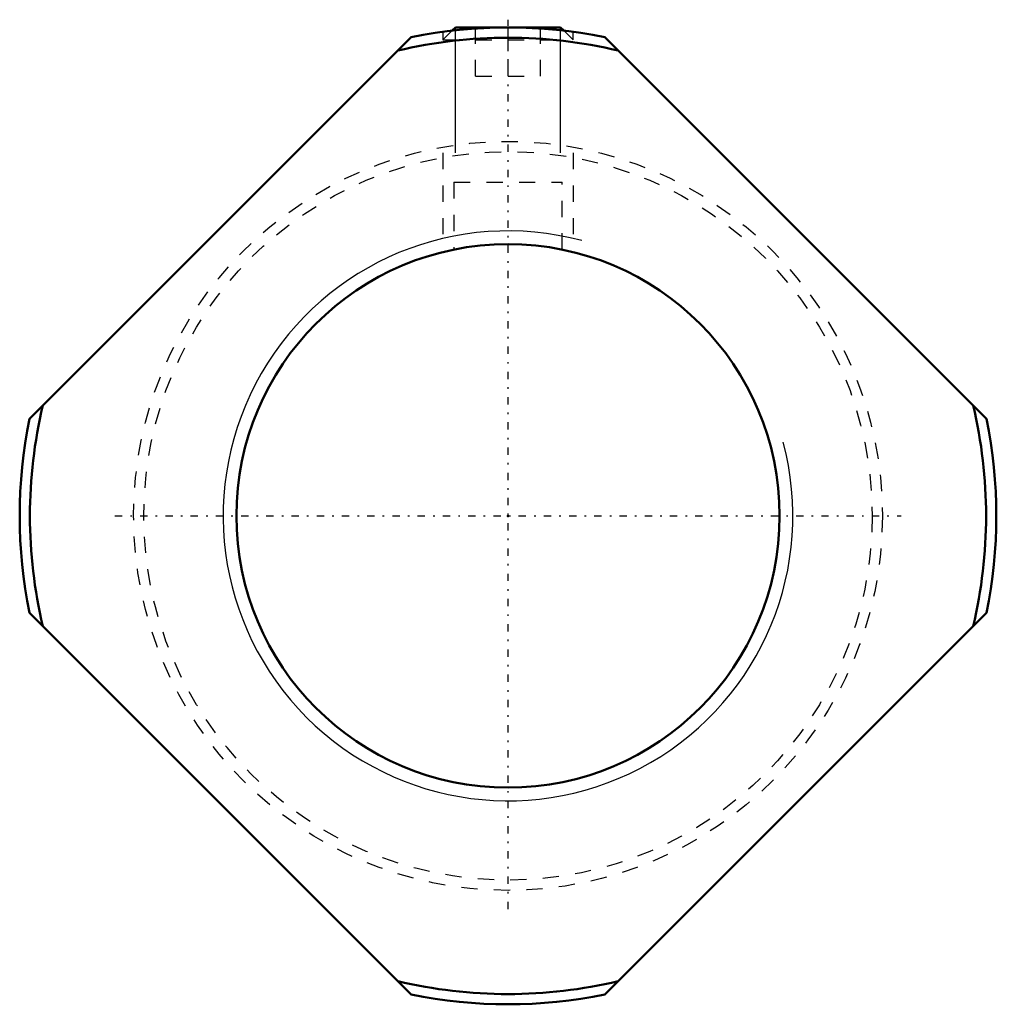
# Model space of a CAD drawing. Header units: millimetres. Extents: x -30 to 30, y -30 to 30.5.
import ezdxf

# ---------------------------------------------------------------- set-up
doc = ezdxf.new("R2010")
doc.units = ezdxf.units.MM
doc.linetypes.add('Center', pattern=[1.5, 0.45, -0.5, 0.05, -0.5])
doc.linetypes.add('Dashed', pattern=[2, 1, -1])
for name, color, linetype, lineweight in [('2d ConnectionPoints', 7, 'Continuous', 50), ('AM_0', 7, 'Continuous', 50), ('AM_5', 3, 'Continuous', 25), ('AM_7', 7, 'Center', 25), ('AM_9', 6, 'Dashed', 25)]:
    doc.layers.add(name, color=color, linetype=linetype, lineweight=lineweight)

msp = doc.modelspace()

# ---------------------------------------------------------------- linework, layer by layer
at = {"layer": '2d ConnectionPoints'}
msp.add_point((0, 0), dxfattribs=at)
at = {"layer": 'AM_0'}
for p, q in [((-3.233, 30), (-3.43, 29.803)), ((-3.233, 30), (3.233, 30)), ((3.43, 29.803), (3.233, 30)), ((-29.404, 5.952), (-5.952, 29.404)), ((5.952, 29.404), (29.404, 5.952)), ((-5.952, -29.404), (-29.404, -5.952)), ((29.404, -5.952), (5.952, -29.404))]:
    msp.add_line(p, q, dxfattribs=at)
msp.add_circle((0, 0), 16.688, dxfattribs=at)
for radius, start, end in [(30, 78.55731, 101.44269), (29.37, 76.65662, 103.34338), (29.37, 166.65662, 193.34338), (29.37, 346.65662, 13.34338), (30, 168.55731, 191.44269), (30, 348.55731, 11.44269), (29.37, 256.65662, 283.34338), (30, 258.55731, 281.44269)]:
    msp.add_arc((0, 0), radius, start, end, dxfattribs=at)
at = {"layer": 'AM_5'}
for p, q in [((-3.233, 22.294), (-3.233, 30)), ((3.233, 22.294), (3.233, 30))]:
    msp.add_line(p, q, dxfattribs=at)
at = {"layer": 'AM_5', "linetype": 'Dashed'}
for p, q in [((-4, 22.294), (-4, 16.688)), ((4, 22.294), (4, 16.688))]:
    msp.add_line(p, q, dxfattribs=at)
at = {"layer": 'AM_5'}
msp.add_arc((0, 0), 17.5, 75, 15, dxfattribs=at)
at = {"layer": 'AM_7'}
for p, q in [((0, -24.15), (0, 30.475)), ((-24.15, 0), (24.15, 0))]:
    msp.add_line(p, q, dxfattribs=at)
at = {"layer": 'AM_9'}
for p, q in [((-3.43, 29.803), (-4, 29.233)), ((-4, 29.734), (-4, 29.233)), ((-2, 27), (-2, 30)), ((0, 27), (0, 30)), ((2, 27), (2, 30)), ((4, 29.233), (3.43, 29.803)), ((4, 29.233), (4, 29.734)), ((-4, 29.233), (4, 29.233)), ((-2, 27), (2, 27)), ((-3.324, 20.494), (3.324, 20.494)), ((-3.324, 20.494), (-3.324, 16.355)), ((3.324, 16.356), (3.324, 20.494))]:
    msp.add_line(p, q, dxfattribs=at)
for radius in [23, 22.37]:
    msp.add_circle((0, 0), radius, dxfattribs=at)

doc.saveas('drawing.dxf')
